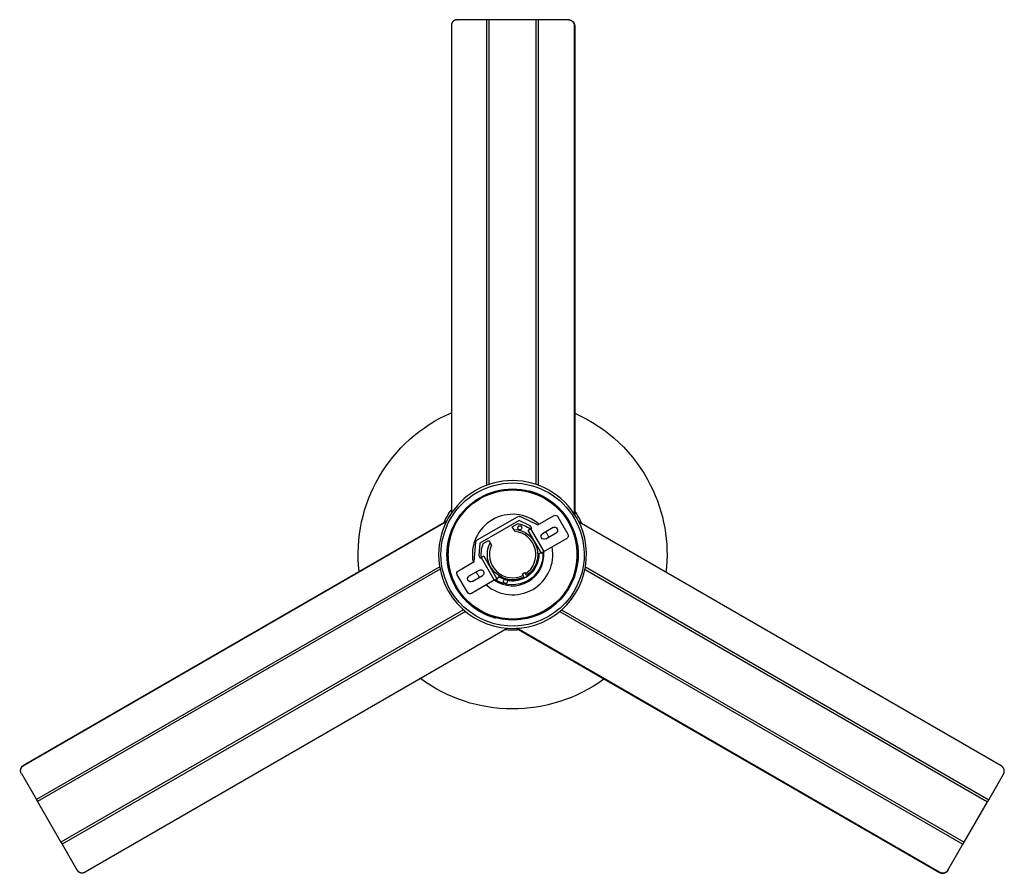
# Model space of a CAD drawing. Extents: x 19110 to 21156, y -51 to 1317.
# Tile 2 of 11: x 19110 to 20086, y 470 to 1317. Entities that reach past the tile are written whole.
import ezdxf

# ---------------------------------------------------------------- set-up
doc = ezdxf.new("R2010")
doc.units = 0
doc.layers.add('MAKE2D$VISIBLE$CURVAS', color=7, linetype='CONTINUOUS')

msp = doc.modelspace()

# ---------------------------------------------------------------- linework, layer by layer
at = {"layer": 'MAKE2D$VISIBLE$CURVAS'}
for p, q in [((19537.75, 1310.65), (19537.75, 827.69)), ((19572.95, 1316.65), (19543.6, 1316.65)), ((19572.95, 855.33), (19572.95, 1316.65)), ((19574.93, 1316.65), (19572.95, 1316.65)), ((19575.26, 1316.65), (19574.93, 1316.65)), ((19575.26, 856.15), (19575.26, 1316.65)), ((19621.67, 1316.65), (19575.26, 1316.65)), ((19621.67, 856.12), (19621.67, 1316.65)), ((19623.65, 1316.65), (19621.67, 1316.65)), ((19623.98, 1316.65), (19623.65, 1316.65)), ((19623.98, 855.3), (19623.98, 1316.65)), ((19653.7, 1316.65), (19623.98, 1316.65)), ((19654.09, 1316.65), (19653.7, 1316.65)), ((19654.68, 1316.57), (19654.68, 1316.62)), ((19659.55, 1310.65), (19659.55, 827.01)), ((19660, 1310.65), (19660, 826.32)), ((19621.67, 847.35), (19621.67, 847.36)), ((19642.49, 834.44), (19642.5, 834.46)), ((19645.62, 831.4), (19645.59, 831.39)), ((19113.85, 577.99), (19533.29, 820.16)), ((19114.07, 577.6), (19532.92, 819.42)), ((19563.49, 801.13), (19603.36, 824.15)), ((19604.91, 820.43), (19565.94, 797.93)), ((19615.97, 815.27), (19604.91, 820.43)), ((19606.13, 824.27), (19623.52, 816.16)), ((19623.52, 816.16), (19639.12, 825.17)), ((19643.22, 824.07), (19653.22, 806.75)), ((19598.11, 814.2), (19603.41, 817.26)), ((19599.59, 811.63), (19598.11, 814.2)), ((19600.8, 809.54), (19599.59, 811.63)), ((19616.6, 812.17), (19613.97, 810.65)), ((19626.97, 788.13), (19613.97, 810.65)), ((19617.47, 812.67), (19615.97, 815.27)), ((19616.06, 812.15), (19616.19, 811.93)), ((19616.6, 812.17), (19617.47, 812.67)), ((19629.6, 789.65), (19616.6, 812.17)), ((19638.6, 813.32), (19628.21, 807.32)), ((19656.11, 816.66), (19656.09, 816.66)), ((20082.55, 577.21), (19664.29, 818.69)), ((19569.43, 797.64), (19574.73, 800.7)), ((19574.73, 800.7), (19576.21, 798.13)), ((19652.12, 802.65), (19629.6, 789.65)), ((19631.21, 802.13), (19641.6, 808.13)), ((19660.8, 804.95), (19660.83, 804.98)), ((19661.98, 800.37), (19661.96, 800.37)), ((19560.33, 779.68), (19562, 798.79)), ((19565.94, 797.93), (19564.87, 785.77)), ((19576.21, 798.13), (19577.42, 796.04)), ((19564.87, 785.77), (19566.37, 783.17)), ((19566.37, 783.17), (19567.24, 783.67)), ((19569.88, 785.19), (19567.24, 783.67)), ((19567.24, 783.67), (19580.24, 761.15)), ((19567.65, 783.91), (19567.53, 784.13)), ((19569.88, 785.19), (19582.88, 762.67)), ((19628.39, 787.97), (19624.4, 787.8)), ((19626.97, 788.13), (19629.6, 789.65)), ((19629.21, 789.39), (19626.97, 788.13)), ((19628.39, 787.97), (19629.29, 789.47)), ((19629.21, 789.39), (19628.39, 787.97)), ((19628.74, 789.15), (19629.21, 789.39)), ((19628.75, 789.13), (19628.74, 789.15)), ((19629.21, 789.39), (19629.29, 789.47)), ((19526.2, 774.48), (19126.66, 543.8)), ((19526.65, 772.07), (19127.81, 541.8)), ((19544.72, 770.67), (19560.33, 779.68)), ((19565.63, 771.19), (19555.24, 765.19)), ((19662.94, 778.82), (19662.95, 778.82)), ((19670.18, 771.97), (20068.98, 541.72)), ((19670.63, 774.38), (20070.14, 543.72)), ((19553.63, 749.25), (19543.63, 766.57)), ((19580.24, 761.15), (19557.72, 748.15)), ((19558.24, 760), (19568.63, 766)), ((19580.24, 761.15), (19582.88, 762.67)), ((19582.3, 761.36), (19580.55, 761.33)), ((19580.67, 761.36), (19582.88, 762.67)), ((19580.67, 761.36), (19581.11, 761.65)), ((19582.3, 761.36), (19580.67, 761.36)), ((19581.11, 761.65), (19581.12, 761.63)), ((19581.28, 761.36), (19581.29, 761.34)), ((19584.45, 764.73), (19582.3, 761.36)), ((19607.87, 767.29), (19610.47, 768.79)), ((19607.87, 767.29), (19608.87, 765.56)), ((19608.6, 766.04), (19608.68, 765.9)), ((19608.87, 765.56), (19609.6, 764.3)), ((19610.13, 763.43), (19611.42, 764.14)), ((19610.47, 768.79), (19611.47, 767.06)), ((19611.42, 764.14), (19612.69, 764.91)), ((19612.2, 765.8), (19611.47, 767.06)), ((19541.2, 755.79), (19541.23, 755.78)), ((19542.81, 753.01), (19542.81, 753)), ((19549.83, 731.87), (19151.02, 501.61)), ((19646.95, 731.8), (20045.78, 501.53)), ((19551.69, 730.27), (19152.17, 499.61)), ((19645.08, 730.21), (20044.63, 499.53)), ((19174.97, 472.12), (19593.22, 713.6)), ((20021.42, 471.34), (19601.98, 713.51)), ((20021.65, 471.73), (19602.8, 713.55)), ((19111.38, 570.43), (19111.34, 570.4)), ((19111.65, 569.8), (19111.61, 569.87)), ((19111.8, 569.54), (19126.66, 543.8)), ((20070.14, 543.72), (20084.82, 569.15)), ((19126.66, 543.8), (19126.83, 543.51)), ((19126.83, 543.51), (19127.81, 541.8)), ((19127.81, 541.8), (19127.8, 541.82)), ((19127.81, 541.8), (19151.02, 501.61)), ((20045.78, 501.53), (20068.98, 541.72)), ((20068.98, 541.72), (20069.15, 542.01)), ((20069.15, 542.01), (20070.14, 543.72)), ((19151.02, 501.61), (19151.18, 501.32)), ((19151.18, 501.32), (19152.17, 499.61)), ((19152.17, 499.61), (19152.16, 499.63)), ((19152.17, 499.61), (19166.85, 474.19)), ((20029.77, 473.79), (20044.63, 499.53)), ((20044.63, 499.53), (20044.79, 499.82)), ((20044.79, 499.82), (20045.78, 501.53)), ((20029.21, 472.99), (20029.25, 472.96)), ((20029.57, 473.46), (20029.77, 473.79))]:
    msp.add_line(p, q, dxfattribs=at)
for points in [[(19543.6, 1316.65), (19543.47, 1316.65), (19543.34, 1316.64), (19543.21, 1316.64), (19543.07, 1316.63), (19542.94, 1316.61), (19542.8, 1316.6), (19542.67, 1316.57), (19542.53, 1316.55), (19542.4, 1316.52), (19542.26, 1316.49), (19542.13, 1316.46), (19541.99, 1316.42), (19541.85, 1316.38), (19541.72, 1316.33), (19541.58, 1316.28), (19541.45, 1316.23), (19541.31, 1316.17), (19541.18, 1316.11), (19541.04, 1316.05), (19540.91, 1315.98), (19540.78, 1315.91), (19540.65, 1315.83), (19540.53, 1315.76), (19540.4, 1315.67), (19540.27, 1315.59), (19540.15, 1315.5), (19540.03, 1315.4), (19539.91, 1315.31), (19539.8, 1315.21), (19539.68, 1315.11), (19539.57, 1315), (19539.46, 1314.89), (19539.36, 1314.78), (19539.26, 1314.67), (19539.16, 1314.55), (19539.06, 1314.43), (19538.97, 1314.31), (19538.88, 1314.19), (19538.79, 1314.06), (19538.7, 1313.93), (19538.62, 1313.8), (19538.55, 1313.67), (19538.47, 1313.54), (19538.4, 1313.41), (19538.34, 1313.27), (19538.28, 1313.13), (19538.22, 1313), (19538.16, 1312.86), (19538.11, 1312.72), (19538.06, 1312.58), (19538.02, 1312.44), (19537.98, 1312.3), (19537.94, 1312.16), (19537.91, 1312.02), (19537.88, 1311.88), (19537.85, 1311.74), (19537.83, 1311.6), (19537.81, 1311.46), (19537.79, 1311.33), (19537.78, 1311.19), (19537.76, 1311.05), (19537.76, 1310.92), (19537.75, 1310.78), (19537.75, 1310.65)], [(19653.7, 1316.65), (19653.83, 1316.65), (19653.96, 1316.64), (19654.09, 1316.64), (19654.23, 1316.63), (19654.36, 1316.61), (19654.5, 1316.6), (19654.63, 1316.57), (19654.77, 1316.55), (19654.9, 1316.52), (19655.04, 1316.49), (19655.17, 1316.46), (19655.31, 1316.42), (19655.45, 1316.38), (19655.58, 1316.33), (19655.72, 1316.28), (19655.85, 1316.23), (19655.99, 1316.17), (19656.12, 1316.11), (19656.26, 1316.05), (19656.39, 1315.98), (19656.52, 1315.91), (19656.65, 1315.83), (19656.77, 1315.76), (19656.9, 1315.67), (19657.03, 1315.59), (19657.15, 1315.5), (19657.27, 1315.4), (19657.39, 1315.31), (19657.5, 1315.21), (19657.62, 1315.11), (19657.73, 1315), (19657.84, 1314.89), (19657.94, 1314.78), (19658.04, 1314.67), (19658.14, 1314.55), (19658.24, 1314.43), (19658.33, 1314.31), (19658.42, 1314.19), (19658.51, 1314.06), (19658.6, 1313.93), (19658.68, 1313.8), (19658.75, 1313.67), (19658.83, 1313.54), (19658.89, 1313.41), (19658.96, 1313.27), (19659.02, 1313.13), (19659.08, 1313), (19659.14, 1312.86), (19659.19, 1312.72), (19659.24, 1312.58), (19659.28, 1312.44), (19659.32, 1312.3), (19659.36, 1312.16), (19659.39, 1312.02), (19659.42, 1311.88), (19659.45, 1311.74), (19659.47, 1311.6), (19659.49, 1311.46), (19659.51, 1311.33), (19659.52, 1311.19), (19659.53, 1311.05), (19659.54, 1310.92), (19659.55, 1310.78), (19659.55, 1310.65)], [(19654.71, 819.16), (19654.52, 819.51), (19654.32, 819.86), (19654.11, 820.2), (19653.91, 820.54), (19653.7, 820.89), (19653.49, 821.23), (19653.28, 821.57), (19653.07, 821.91), (19652.85, 822.24), (19652.63, 822.58), (19652.41, 822.91), (19652.19, 823.24), (19651.97, 823.57), (19651.74, 823.9), (19651.51, 824.23), (19651.28, 824.55), (19651.05, 824.88), (19650.81, 825.2), (19650.58, 825.52), (19650.34, 825.84), (19650.1, 826.16), (19649.85, 826.48), (19649.61, 826.79), (19649.36, 827.1), (19649.11, 827.42), (19648.86, 827.73), (19648.61, 828.03), (19648.35, 828.34), (19648.1, 828.65), (19647.84, 828.95), (19647.58, 829.25), (19647.32, 829.55), (19647.05, 829.85), (19646.78, 830.15), (19646.52, 830.44), (19646.25, 830.73), (19645.97, 831.03), (19645.7, 831.32), (19645.43, 831.6), (19645.15, 831.89), (19644.87, 832.18), (19644.59, 832.46), (19644.31, 832.74), (19644.02, 833.02), (19643.74, 833.3), (19643.45, 833.57), (19643.16, 833.85), (19642.87, 834.12), (19642.58, 834.39), (19642.28, 834.66), (19641.98, 834.93), (19641.69, 835.19), (19641.39, 835.45), (19641.09, 835.72), (19640.78, 835.98), (19640.48, 836.23), (19640.17, 836.49), (19639.87, 836.74), (19639.56, 837), (19639.25, 837.25), (19638.94, 837.5), (19638.62, 837.74), (19638.31, 837.99), (19637.99, 838.23), (19637.67, 838.47), (19637.35, 838.71), (19637.03, 838.95), (19636.71, 839.18), (19636.39, 839.41), (19636.06, 839.65), (19635.74, 839.87), (19635.41, 840.1), (19635.08, 840.33), (19634.75, 840.55), (19634.42, 840.77), (19634.08, 840.99), (19633.75, 841.21), (19633.41, 841.42), (19633.08, 841.64), (19632.74, 841.85), (19632.4, 842.06), (19632.06, 842.26), (19631.72, 842.47), (19631.37, 842.67), (19631.03, 842.87), (19630.68, 843.07), (19630.34, 843.27), (19629.99, 843.46), (19629.64, 843.66), (19629.29, 843.85), (19628.94, 844.04), (19628.58, 844.22), (19628.23, 844.41), (19627.87, 844.59), (19627.52, 844.77), (19627.16, 844.94), (19626.8, 845.12), (19626.44, 845.29), (19626.08, 845.46), (19625.72, 845.63), (19625.36, 845.8), (19625, 845.97), (19624.63, 846.13), (19624.27, 846.29), (19623.9, 846.45), (19623.53, 846.6), (19623.17, 846.75), (19622.8, 846.91), (19622.43, 847.05), (19622.06, 847.2), (19621.69, 847.35), (19621.31, 847.49), (19620.94, 847.63), (19620.57, 847.77), (19620.19, 847.9), (19619.81, 848.03), (19619.44, 848.16), (19619.06, 848.29), (19618.68, 848.42), (19618.3, 848.54), (19617.92, 848.66), (19617.54, 848.78), (19617.16, 848.9), (19616.78, 849.01), (19616.4, 849.13), (19616.01, 849.23), (19615.63, 849.34), (19615.25, 849.45)], [(19660.24, 770.1), (19660.34, 770.48), (19660.44, 770.86), (19660.53, 771.24), (19660.63, 771.62), (19660.72, 772), (19660.81, 772.38), (19660.89, 772.77), (19660.98, 773.15), (19661.06, 773.53), (19661.14, 773.92), (19661.21, 774.3), (19661.29, 774.69), (19661.36, 775.07), (19661.43, 775.46), (19661.49, 775.85), (19661.56, 776.23), (19661.62, 776.62), (19661.68, 777.01), (19661.74, 777.4), (19661.79, 777.79), (19661.85, 778.18), (19661.9, 778.57), (19661.94, 778.96), (19661.99, 779.35), (19662.03, 779.74), (19662.07, 780.13), (19662.11, 780.52), (19662.15, 780.91), (19662.18, 781.3), (19662.21, 781.69), (19662.24, 782.08), (19662.27, 782.47), (19662.29, 782.87), (19662.32, 783.26), (19662.34, 783.65), (19662.35, 784.04), (19662.37, 784.44), (19662.38, 784.83), (19662.39, 785.22), (19662.4, 785.61), (19662.4, 786.01), (19662.41, 786.4), (19662.41, 786.79), (19662.4, 787.18), (19662.4, 787.58), (19662.39, 787.97), (19662.39, 788.36), (19662.37, 788.75), (19662.36, 789.15), (19662.34, 789.54), (19662.33, 789.93), (19662.31, 790.32), (19662.28, 790.72), (19662.26, 791.11), (19662.23, 791.5), (19662.2, 791.89), (19662.17, 792.28), (19662.13, 792.67), (19662.1, 793.06), (19662.06, 793.45), (19662.01, 793.85), (19661.97, 794.24), (19661.92, 794.63), (19661.87, 795.01), (19661.82, 795.4), (19661.77, 795.79), (19661.71, 796.18), (19661.66, 796.57), (19661.59, 796.96), (19661.53, 797.35), (19661.47, 797.73), (19661.4, 798.12), (19661.33, 798.51), (19661.26, 798.89), (19661.18, 799.28), (19661.1, 799.66), (19661.02, 800.05), (19660.94, 800.43), (19660.86, 800.81), (19660.77, 801.2), (19660.68, 801.58), (19660.59, 801.96), (19660.5, 802.34), (19660.4, 802.72), (19660.3, 803.1), (19660.2, 803.48), (19660.1, 803.86), (19659.99, 804.24), (19659.89, 804.62), (19659.78, 804.99), (19659.66, 805.37), (19659.55, 805.74), (19659.43, 806.12), (19659.31, 806.49), (19659.19, 806.87), (19659.06, 807.24), (19658.94, 807.61), (19658.81, 807.98), (19658.68, 808.35), (19658.54, 808.72), (19658.41, 809.09), (19658.27, 809.45), (19658.13, 809.82), (19657.99, 810.19), (19657.84, 810.55), (19657.69, 810.92), (19657.54, 811.28), (19657.39, 811.64), (19657.24, 812), (19657.08, 812.36), (19656.92, 812.72), (19656.76, 813.08), (19656.59, 813.44), (19656.43, 813.79), (19656.26, 814.15), (19656.09, 814.5), (19655.91, 814.85), (19655.74, 815.21), (19655.56, 815.56), (19655.38, 815.91), (19655.19, 816.26), (19655.01, 816.6), (19654.82, 816.95), (19654.63, 817.29), (19654.44, 817.64), (19654.24, 817.98), (19654.05, 818.32), (19653.85, 818.66)], [(19661.21, 769.84), (19661.31, 770.22), (19661.41, 770.61), (19661.51, 771), (19661.6, 771.38), (19661.69, 771.77), (19661.78, 772.16), (19661.87, 772.55), (19661.95, 772.94), (19662.04, 773.33), (19662.12, 773.72), (19662.19, 774.11), (19662.27, 774.5), (19662.34, 774.89), (19662.41, 775.29), (19662.48, 775.68), (19662.55, 776.07), (19662.61, 776.47), (19662.67, 776.86), (19662.73, 777.25), (19662.78, 777.65), (19662.84, 778.04), (19662.89, 778.44), (19662.94, 778.84), (19662.98, 779.23), (19663.03, 779.63), (19663.07, 780.02), (19663.11, 780.42), (19663.14, 780.82), (19663.18, 781.22), (19663.21, 781.61), (19663.24, 782.01), (19663.27, 782.41), (19663.29, 782.81), (19663.31, 783.2), (19663.33, 783.6), (19663.35, 784), (19663.37, 784.4), (19663.38, 784.8), (19663.39, 785.2), (19663.4, 785.6), (19663.4, 786), (19663.41, 786.39), (19663.41, 786.79), (19663.4, 787.19), (19663.4, 787.59), (19663.39, 787.99), (19663.38, 788.39), (19663.37, 788.79), (19663.36, 789.19), (19663.34, 789.58), (19663.33, 789.98), (19663.3, 790.38), (19663.28, 790.78), (19663.26, 791.18), (19663.23, 791.57), (19663.2, 791.97), (19663.16, 792.37), (19663.13, 792.77), (19663.09, 793.16), (19663.05, 793.56), (19663.01, 793.96), (19662.96, 794.35), (19662.92, 794.75), (19662.87, 795.15), (19662.81, 795.54), (19662.76, 795.94), (19662.7, 796.33), (19662.64, 796.72), (19662.58, 797.12), (19662.52, 797.51), (19662.45, 797.91), (19662.38, 798.3), (19662.31, 798.69), (19662.24, 799.08), (19662.16, 799.47), (19662.08, 799.86), (19662, 800.26), (19661.92, 800.64), (19661.83, 801.03), (19661.75, 801.42), (19661.65, 801.81), (19661.56, 802.2), (19661.47, 802.59), (19661.37, 802.97), (19661.27, 803.36), (19661.17, 803.74), (19661.06, 804.13), (19660.96, 804.51), (19660.85, 804.9), (19660.73, 805.28), (19660.62, 805.66), (19660.5, 806.04), (19660.38, 806.42), (19660.26, 806.8), (19660.14, 807.18), (19660.01, 807.56), (19659.88, 807.94), (19659.75, 808.31), (19659.62, 808.69), (19659.48, 809.06), (19659.35, 809.44), (19659.2, 809.81), (19659.06, 810.18), (19658.92, 810.55), (19658.77, 810.93), (19658.62, 811.29), (19658.47, 811.66), (19658.31, 812.03), (19658.15, 812.4), (19657.99, 812.76), (19657.83, 813.13), (19657.67, 813.49), (19657.5, 813.85), (19657.33, 814.22), (19657.16, 814.58), (19656.99, 814.94), (19656.81, 815.29), (19656.63, 815.65), (19656.45, 816.01), (19656.27, 816.36), (19656.08, 816.72), (19655.89, 817.07), (19655.7, 817.42), (19655.51, 817.77), (19655.31, 818.12), (19655.12, 818.47), (19654.92, 818.82), (19654.71, 819.16)], [(19535.64, 803.48), (19535.54, 803.1), (19535.44, 802.71), (19535.34, 802.33), (19535.24, 801.94), (19535.15, 801.55), (19535.06, 801.16), (19534.98, 800.77), (19534.89, 800.38), (19534.81, 799.99), (19534.73, 799.6), (19534.65, 799.21), (19534.58, 798.82), (19534.5, 798.43), (19534.43, 798.04), (19534.36, 797.64), (19534.3, 797.25), (19534.24, 796.86), (19534.17, 796.46), (19534.12, 796.07), (19534.06, 795.67), (19534.01, 795.28), (19533.96, 794.88), (19533.91, 794.49), (19533.86, 794.09), (19533.82, 793.69), (19533.78, 793.3), (19533.74, 792.9), (19533.7, 792.5), (19533.67, 792.11), (19533.63, 791.71), (19533.6, 791.31), (19533.58, 790.91), (19533.55, 790.52), (19533.53, 790.12), (19533.51, 789.72), (19533.49, 789.32), (19533.48, 788.92), (19533.47, 788.52), (19533.45, 788.12), (19533.45, 787.73), (19533.44, 787.33), (19533.44, 786.93), (19533.44, 786.53), (19533.44, 786.13), (19533.44, 785.73), (19533.45, 785.33), (19533.46, 784.93), (19533.47, 784.54), (19533.48, 784.14), (19533.5, 783.74), (19533.52, 783.34), (19533.54, 782.94), (19533.56, 782.54), (19533.59, 782.15), (19533.62, 781.75), (19533.65, 781.35), (19533.68, 780.95), (19533.72, 780.56), (19533.75, 780.16), (19533.79, 779.76), (19533.84, 779.36), (19533.88, 778.97), (19533.93, 778.57), (19533.98, 778.18), (19534.03, 777.78), (19534.08, 777.39), (19534.14, 776.99), (19534.2, 776.6), (19534.26, 776.2), (19534.33, 775.81), (19534.39, 775.42), (19534.46, 775.02), (19534.53, 774.63), (19534.61, 774.24), (19534.68, 773.85), (19534.76, 773.46), (19534.84, 773.07), (19534.93, 772.68), (19535.01, 772.29), (19535.1, 771.9), (19535.19, 771.51), (19535.28, 771.12), (19535.38, 770.74), (19535.47, 770.35), (19535.57, 769.96), (19535.68, 769.58), (19535.78, 769.19), (19535.89, 768.81), (19536, 768.43), (19536.11, 768.04), (19536.22, 767.66), (19536.34, 767.28), (19536.46, 766.9), (19536.58, 766.52), (19536.71, 766.14), (19536.83, 765.76), (19536.96, 765.39), (19537.09, 765.01), (19537.22, 764.63), (19537.36, 764.26), (19537.5, 763.88), (19537.64, 763.51), (19537.78, 763.14), (19537.93, 762.77), (19538.08, 762.4), (19538.23, 762.03), (19538.38, 761.66), (19538.53, 761.29), (19538.69, 760.92), (19538.85, 760.56), (19539.01, 760.19), (19539.18, 759.83), (19539.34, 759.47), (19539.51, 759.11), (19539.68, 758.75), (19539.86, 758.39), (19540.03, 758.03), (19540.21, 757.67), (19540.39, 757.31), (19540.58, 756.96), (19540.76, 756.6), (19540.95, 756.25), (19541.14, 755.9), (19541.33, 755.55), (19541.53, 755.2), (19541.73, 754.85), (19541.93, 754.51), (19542.13, 754.16)], [(19536.6, 803.23), (19536.5, 802.85), (19536.4, 802.47), (19536.31, 802.09), (19536.22, 801.7), (19536.13, 801.32), (19536.04, 800.94), (19535.95, 800.56), (19535.87, 800.17), (19535.79, 799.79), (19535.71, 799.4), (19535.63, 799.02), (19535.56, 798.63), (19535.49, 798.25), (19535.42, 797.86), (19535.35, 797.47), (19535.29, 797.09), (19535.22, 796.7), (19535.16, 796.31), (19535.11, 795.92), (19535.05, 795.53), (19535, 795.15), (19534.95, 794.76), (19534.9, 794.37), (19534.85, 793.98), (19534.81, 793.59), (19534.77, 793.2), (19534.73, 792.81), (19534.7, 792.41), (19534.66, 792.02), (19534.63, 791.63), (19534.6, 791.24), (19534.57, 790.85), (19534.55, 790.46), (19534.53, 790.06), (19534.51, 789.67), (19534.49, 789.28), (19534.48, 788.89), (19534.46, 788.49), (19534.45, 788.1), (19534.45, 787.71), (19534.44, 787.32), (19534.44, 786.92), (19534.44, 786.53), (19534.44, 786.14), (19534.44, 785.75), (19534.45, 785.35), (19534.46, 784.96), (19534.47, 784.57), (19534.48, 784.18), (19534.5, 783.78), (19534.52, 783.39), (19534.54, 783), (19534.56, 782.61), (19534.59, 782.21), (19534.61, 781.82), (19534.64, 781.43), (19534.68, 781.04), (19534.71, 780.65), (19534.75, 780.26), (19534.79, 779.87), (19534.83, 779.48), (19534.87, 779.09), (19534.92, 778.7), (19534.97, 778.31), (19535.02, 777.92), (19535.07, 777.53), (19535.13, 777.14), (19535.19, 776.75), (19535.25, 776.36), (19535.31, 775.98), (19535.38, 775.59), (19535.45, 775.2), (19535.52, 774.82), (19535.59, 774.43), (19535.66, 774.05), (19535.74, 773.66), (19535.82, 773.28), (19535.9, 772.89), (19535.99, 772.51), (19536.07, 772.13), (19536.16, 771.74), (19536.25, 771.36), (19536.35, 770.98), (19536.44, 770.6), (19536.54, 770.22), (19536.64, 769.84), (19536.75, 769.46), (19536.85, 769.08), (19536.96, 768.71), (19537.07, 768.33), (19537.18, 767.95), (19537.3, 767.58), (19537.41, 767.2), (19537.53, 766.83), (19537.66, 766.46), (19537.78, 766.08), (19537.91, 765.71), (19538.04, 765.34), (19538.17, 764.97), (19538.3, 764.6), (19538.44, 764.23), (19538.57, 763.87), (19538.72, 763.5), (19538.86, 763.14), (19539, 762.77), (19539.15, 762.41), (19539.3, 762.04), (19539.45, 761.68), (19539.61, 761.32), (19539.77, 760.96), (19539.93, 760.6), (19540.09, 760.24), (19540.25, 759.89), (19540.42, 759.53), (19540.59, 759.17), (19540.76, 758.82), (19540.93, 758.47), (19541.11, 758.12), (19541.29, 757.77), (19541.47, 757.42), (19541.65, 757.07), (19541.84, 756.72), (19542.02, 756.37), (19542.21, 756.03), (19542.41, 755.69), (19542.6, 755.34), (19542.8, 755), (19543, 754.66)], [(19542.13, 754.16), (19542.33, 753.81), (19542.53, 753.47), (19542.73, 753.12), (19542.94, 752.78), (19543.14, 752.44), (19543.35, 752.09), (19543.56, 751.75), (19543.78, 751.42), (19543.99, 751.08), (19544.21, 750.75), (19544.43, 750.41), (19544.65, 750.08), (19544.88, 749.75), (19545.1, 749.42), (19545.33, 749.09), (19545.56, 748.77), (19545.8, 748.44), (19546.03, 748.12), (19546.27, 747.8), (19546.51, 747.48), (19546.75, 747.16), (19546.99, 746.85), (19547.24, 746.53), (19547.48, 746.22), (19547.73, 745.91), (19547.98, 745.6), (19548.24, 745.29), (19548.49, 744.98), (19548.75, 744.68), (19549.01, 744.37), (19549.27, 744.07), (19549.53, 743.77), (19549.79, 743.47), (19550.06, 743.18), (19550.33, 742.88), (19550.6, 742.59), (19550.87, 742.3), (19551.14, 742.01), (19551.42, 741.72), (19551.7, 741.43), (19551.97, 741.15), (19552.26, 740.86), (19552.54, 740.58), (19552.82, 740.3), (19553.11, 740.03), (19553.4, 739.75), (19553.69, 739.48), (19553.98, 739.2), (19554.27, 738.93), (19554.56, 738.66), (19554.86, 738.4), (19555.16, 738.13), (19555.46, 737.87), (19555.76, 737.61), (19556.06, 737.35), (19556.36, 737.09), (19556.67, 736.83), (19556.98, 736.58), (19557.29, 736.33), (19557.6, 736.08), (19557.91, 735.83), (19558.22, 735.58), (19558.54, 735.34), (19558.85, 735.09), (19559.17, 734.85), (19559.49, 734.61), (19559.81, 734.38), (19560.13, 734.14), (19560.46, 733.91), (19560.78, 733.68), (19561.11, 733.45), (19561.44, 733.22), (19561.76, 733), (19562.09, 732.77), (19562.43, 732.55), (19562.76, 732.33), (19563.09, 732.11), (19563.43, 731.9), (19563.77, 731.69), (19564.11, 731.47), (19564.44, 731.27), (19564.79, 731.06), (19565.13, 730.85), (19565.47, 730.65), (19565.82, 730.45), (19566.16, 730.25), (19566.51, 730.05), (19566.86, 729.86), (19567.21, 729.67), (19567.56, 729.48), (19567.91, 729.29), (19568.26, 729.1), (19568.61, 728.92), (19568.97, 728.74), (19569.33, 728.56), (19569.68, 728.38), (19570.04, 728.2), (19570.4, 728.03), (19570.76, 727.86), (19571.12, 727.69), (19571.48, 727.52), (19571.85, 727.36), (19572.21, 727.19), (19572.58, 727.03), (19572.94, 726.88), (19573.31, 726.72), (19573.68, 726.57), (19574.05, 726.42), (19574.42, 726.27), (19574.79, 726.12), (19575.16, 725.98), (19575.53, 725.83), (19575.9, 725.69), (19576.28, 725.56), (19576.65, 725.42), (19577.03, 725.29), (19577.41, 725.16), (19577.78, 725.03), (19578.16, 724.9), (19578.54, 724.78), (19578.92, 724.66), (19579.3, 724.54), (19579.68, 724.42), (19580.06, 724.31), (19580.45, 724.2), (19580.83, 724.09), (19581.21, 723.98), (19581.6, 723.88)], [(19111.8, 569.54), (19111.73, 569.65), (19111.67, 569.77), (19111.61, 569.89), (19111.56, 570.01), (19111.5, 570.13), (19111.45, 570.25), (19111.4, 570.38), (19111.35, 570.51), (19111.31, 570.64), (19111.27, 570.78), (19111.23, 570.91), (19111.19, 571.05), (19111.16, 571.19), (19111.13, 571.33), (19111.11, 571.47), (19111.09, 571.61), (19111.07, 571.76), (19111.05, 571.91), (19111.04, 572.05), (19111.04, 572.2), (19111.03, 572.35), (19111.03, 572.5), (19111.04, 572.65), (19111.05, 572.8), (19111.06, 572.95), (19111.07, 573.1), (19111.09, 573.25), (19111.12, 573.4), (19111.15, 573.55), (19111.18, 573.7), (19111.21, 573.85), (19111.25, 574), (19111.3, 574.15), (19111.34, 574.29), (19111.39, 574.44), (19111.45, 574.58), (19111.51, 574.72), (19111.57, 574.86), (19111.64, 575), (19111.7, 575.14), (19111.78, 575.27), (19111.85, 575.4), (19111.93, 575.53), (19112.01, 575.66), (19112.09, 575.78), (19112.18, 575.91), (19112.27, 576.03), (19112.36, 576.14), (19112.46, 576.26), (19112.55, 576.37), (19112.65, 576.48), (19112.75, 576.58), (19112.86, 576.68), (19112.96, 576.78), (19113.07, 576.88), (19113.17, 576.97), (19113.28, 577.06), (19113.39, 577.15), (19113.5, 577.23), (19113.62, 577.31), (19113.73, 577.39), (19113.84, 577.46), (19113.96, 577.54), (19114.07, 577.6)], [(20084.82, 569.15), (20084.88, 569.26), (20084.94, 569.37), (20085, 569.49), (20085.06, 569.61), (20085.11, 569.74), (20085.17, 569.86), (20085.22, 569.99), (20085.26, 570.12), (20085.31, 570.25), (20085.35, 570.38), (20085.39, 570.52), (20085.42, 570.65), (20085.45, 570.79), (20085.48, 570.93), (20085.51, 571.08), (20085.53, 571.22), (20085.55, 571.36), (20085.56, 571.51), (20085.57, 571.66), (20085.58, 571.81), (20085.58, 571.95), (20085.58, 572.1), (20085.58, 572.25), (20085.57, 572.4), (20085.56, 572.56), (20085.54, 572.71), (20085.52, 572.86), (20085.5, 573.01), (20085.47, 573.16), (20085.44, 573.31), (20085.4, 573.46), (20085.36, 573.6), (20085.32, 573.75), (20085.27, 573.9), (20085.22, 574.04), (20085.17, 574.19), (20085.11, 574.33), (20085.05, 574.47), (20084.98, 574.61), (20084.91, 574.74), (20084.84, 574.88), (20084.77, 575.01), (20084.69, 575.14), (20084.61, 575.26), (20084.52, 575.39), (20084.43, 575.51), (20084.34, 575.63), (20084.25, 575.75), (20084.16, 575.86), (20084.06, 575.97), (20083.96, 576.08), (20083.86, 576.19), (20083.76, 576.29), (20083.66, 576.39), (20083.55, 576.49), (20083.44, 576.58), (20083.33, 576.67), (20083.22, 576.75), (20083.11, 576.84), (20083, 576.92), (20082.89, 577), (20082.77, 577.07), (20082.66, 577.14), (20082.55, 577.21)], [(19166.85, 474.19), (19166.92, 474.08), (19166.99, 473.96), (19167.06, 473.85), (19167.13, 473.74), (19167.21, 473.64), (19167.29, 473.53), (19167.38, 473.42), (19167.47, 473.32), (19167.56, 473.21), (19167.66, 473.11), (19167.75, 473.01), (19167.85, 472.91), (19167.96, 472.81), (19168.07, 472.72), (19168.18, 472.62), (19168.29, 472.53), (19168.41, 472.45), (19168.53, 472.36), (19168.65, 472.28), (19168.77, 472.2), (19168.9, 472.12), (19169.03, 472.05), (19169.16, 471.97), (19169.3, 471.91), (19169.43, 471.84), (19169.57, 471.78), (19169.71, 471.72), (19169.85, 471.67), (19170, 471.62), (19170.14, 471.57), (19170.29, 471.53), (19170.44, 471.49), (19170.59, 471.45), (19170.74, 471.42), (19170.89, 471.39), (19171.04, 471.37), (19171.19, 471.35), (19171.34, 471.33), (19171.5, 471.32), (19171.65, 471.31), (19171.8, 471.3), (19171.95, 471.3), (19172.1, 471.31), (19172.26, 471.31), (19172.41, 471.32), (19172.56, 471.34), (19172.7, 471.35), (19172.85, 471.38), (19173, 471.4), (19173.14, 471.43), (19173.28, 471.46), (19173.43, 471.49), (19173.57, 471.53), (19173.7, 471.57), (19173.84, 471.62), (19173.97, 471.66), (19174.11, 471.71), (19174.24, 471.76), (19174.36, 471.82), (19174.49, 471.88), (19174.61, 471.93), (19174.73, 472), (19174.85, 472.06), (19174.97, 472.12)], [(20029.77, 473.79), (20029.7, 473.68), (20029.63, 473.57), (20029.56, 473.46), (20029.48, 473.35), (20029.4, 473.24), (20029.32, 473.13), (20029.24, 473.03), (20029.15, 472.92), (20029.06, 472.82), (20028.96, 472.72), (20028.86, 472.61), (20028.76, 472.52), (20028.66, 472.42), (20028.55, 472.32), (20028.44, 472.23), (20028.33, 472.14), (20028.21, 472.05), (20028.09, 471.97), (20027.97, 471.88), (20027.84, 471.8), (20027.72, 471.73), (20027.59, 471.65), (20027.45, 471.58), (20027.32, 471.51), (20027.18, 471.45), (20027.04, 471.38), (20026.9, 471.33), (20026.76, 471.27), (20026.62, 471.22), (20026.47, 471.17), (20026.33, 471.13), (20026.18, 471.09), (20026.03, 471.06), (20025.88, 471.02), (20025.73, 471), (20025.58, 470.97), (20025.42, 470.95), (20025.27, 470.93), (20025.12, 470.92), (20024.97, 470.91), (20024.81, 470.91), (20024.66, 470.91), (20024.51, 470.91), (20024.36, 470.92), (20024.21, 470.93), (20024.06, 470.94), (20023.91, 470.96), (20023.77, 470.98), (20023.62, 471.01), (20023.47, 471.03), (20023.33, 471.07), (20023.19, 471.1), (20023.05, 471.14), (20022.91, 471.18), (20022.78, 471.22), (20022.64, 471.27), (20022.51, 471.32), (20022.38, 471.37), (20022.25, 471.42), (20022.13, 471.48), (20022, 471.54), (20021.88, 471.6), (20021.76, 471.66), (20021.65, 471.73)]]:
    msp.add_lwpolyline(points, dxfattribs=at)
at = {"layer": 'MAKE2D$VISIBLE$CURVAS', "extrusion": (0, 0, -1)}
for centre, radius, start, end in [((-19543.99, 1311.65), 5, 80.55538, 89.99602), ((-19654.09, 1311.66), 4.99, 90.00151, 96.82765), ((-19654.01, 1310.66), 5.99, 96.41466, 180.13595), ((-19598.42, 786.66), 153, 353.73185, 66.63867), ((-19598.42, 786.66), 153, 113.7319, 153.38158), ((-19598.42, 786.66), 70.94, 330, 150), ((-19598.42, 786.66), 65, 330, 150), ((-19598.42, 786.66), 64, 330, 150), ((-19598.42, 786.66), 153, 153.38158, 186.63776), ((-19598.37, 786.69), 74.95, 25.18693, 36.01234), ((-19598.42, 786.66), 75, 145.18617, 156.00753), ((-19598.42, 786.66), 70.94, 150, 330), ((-19604.86, 821.55), 3, 60, 115.00798), ((-19640.62, 822.57), 3, 60, 150), ((-19598.42, 786.66), 65, 150, 330), ((-19598.42, 786.66), 64, 150, 330), ((-19598.42, 786.66), 25, 92.68364, 236.56019), ((-19605.54, 813.22), 2, 330, 150), ((-19598.42, 786.66), 31, 99.26803, 124.67916), ((-19605.54, 813.22), 2, 150, 330), ((-19640.1, 810.73), 3, 60, 240), ((-19534.18, 803.45), 2.64, 218.55004, 218.64963), ((-19564.99, 798.53), 3, 4.99202, 60), ((-19629.71, 804.73), 3, 240, 60), ((-19650.62, 805.25), 3, 150, 240), ((-19650.62, 805.25), 3, 150, 153), ((-19598.42, 786.66), 31, 355.32084, 20.73197), ((-19598.42, 786.66), 25, 243.43981, 27.31636), ((-19598.42, 786.66), 30, 177.5, 302.5), ((-19598.4, 786.66), 26.02, 177.49999, 236.70315), ((-19546.22, 768.07), 3, 330, 60), ((-19567.13, 768.6), 3, 60, 240), ((-19556.74, 762.6), 3, 240, 60), ((-19598.42, 786.66), 26, 287.83487, 302.5), ((-19591.3, 760.1), 2, 330, 64.98794), ((-19591.3, 760.1), 2, 64.98794, 145.01206), ((-19591.3, 760.1), 2, 150.00001, 239.72526), ((-19598.43, 786.71), 26.05, 243.32125, 282.16515), ((-19591.3, 760.1), 2, 145.01206, 150), ((-19598.22, 786.64), 26.08, 239.60462, 242.85173), ((-19598.54, 786.82), 26.08, 237.14827, 240.39538), ((-19591.3, 760.1), 2, 240.25776, 330.00003), ((-19556.22, 750.75), 3, 240, 330), ((-19580.56, 723.09), 2.64, 39.82569, 39.88853), ((-19598.42, 786.72), 75.06, 265.1891, 276.00223), ((-19598.42, 786.66), 153, 233.73182, 306.63809), ((-19116.83, 572.8), 5.99, 336.41466, 60.13595), ((-19115.93, 572.37), 4.99, 330.00151, 336.82765), ((-19170.98, 477.03), 5, 320.55538, 329.99602), ((-20024.43, 476.52), 5.99, 216.41466, 300.13595), ((-20025.25, 475.96), 4.99, 210.00151, 216.82765)]:
    msp.add_arc(centre, radius, start, end, dxfattribs=at)
at = {"layer": 'MAKE2D$VISIBLE$CURVAS'}
for centre, radius, start, end in [((19598.42, 786.66), 73.24, 30, 210), ((19598.42, 786.66), 73.24, 210, 30), ((19598.42, 786.66), 39.87, 49.02759, 190.97241), ((19605.54, 813.22), 2, 27, 30), ((19598.42, 786.66), 23, 303.73934, 84.05867), ((19598.42, 786.66), 39.87, 30, 34.31479), ((19598.42, 786.66), 39.87, 25.68521, 30), ((19598.42, 786.66), 39.87, 229.02759, 10.97241), ((19598.42, 786.66), 23, 155.94133, 296.26066), ((19598.42, 786.66), 31, 234.79386, 5.20614), ((19598.42, 786.66), 26, 302.4563, 2.50001), ((19598.42, 786.66), 39.87, 205.68521, 210), ((19598.42, 786.66), 39.87, 210, 214.31479), ((19598.42, 786.66), 26, 257.83486, 297.00004), ((19591.3, 760.1), 2, 27, 30), ((19591.3, 760.1), 2, 299.74221, 300.37908)]:
    msp.add_arc(centre, radius, start, end, dxfattribs=at)

doc.saveas('drawing.dxf')
